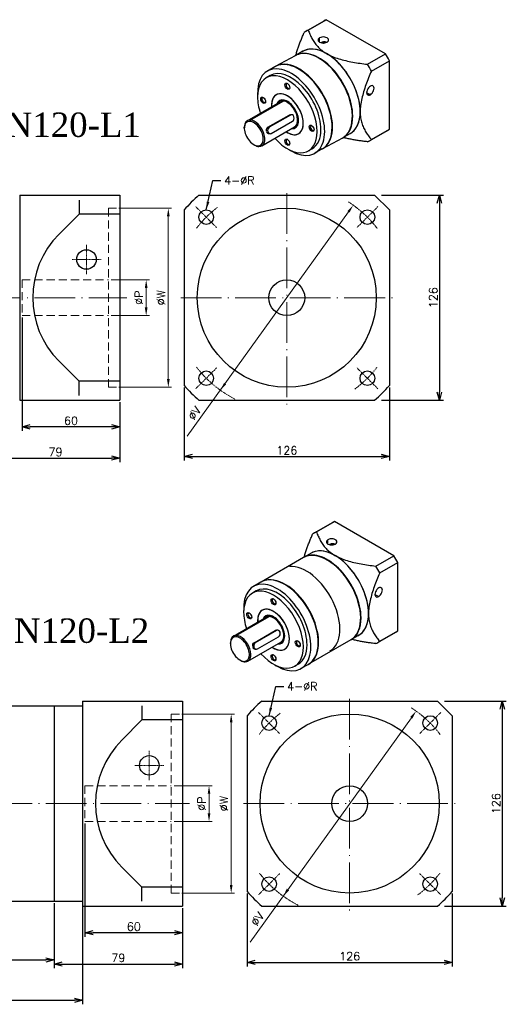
# Model space of a CAD drawing. Header units: millimetres. Extents: x 1580 to 2947, y 1841 to 2449.
# Tile 5 of 5: x 2648 to 2947, y 1844 to 2449. Entities that reach past the tile are written whole.
import ezdxf

# ---------------------------------------------------------------- set-up
doc = ezdxf.new("R2010")
doc.units = ezdxf.units.MM
doc.linetypes.add('CEN', pattern=[0.67, 0.5, -0.08, 0.01, -0.08])
doc.linetypes.add('DASHED', pattern=[0.75, 0.5, -0.25])
for name, color, linetype, lineweight in [('AM_0', 7, 'Continuous', 50), ('CEN', 6, 'CEN', 15), ('DASH', 1, 'DASHED', 15), ('DIM', 4, 'Continuous', 15)]:
    doc.layers.add(name, color=color, linetype=linetype, lineweight=lineweight)
doc.styles.get("Standard").update_dxf_attribs({"font": 'txt.shx', "bigfont": 'chineset.shx'})
doc.dimstyles.new('ISO-25', dxfattribs={"dimscale": 2, "dimtxt": 2.5, "dimasz": 2.5, "dimexe": 1.25, "dimexo": 0.625, "dimtad": 1, "dimtxsty": 'Standard', "dimblk": 'OPEN30', "dimcen": 2.5, "dimclrd": 1, "dimclre": 1, "dimadec": 0, "dimazin": 0, "dimtfac": 1, "dimtmove": 0, "dimatfit": 3, "dimfxl": 1, "dimarcsym": 0})
doc.dimstyles.get("Standard").update_dxf_attribs({"dimtxt": 0.18, "dimasz": 0.18, "dimexe": 0.18, "dimexo": 0.0625, "dimgap": 0.09, "dimtad": 0, "dimtih": 1, "dimtoh": 1, "dimdec": 4, "dimzin": 0, "dimdsep": 46, "dimtxsty": 'Standard', "dimcen": 0.09, "dimadec": 0, "dimazin": 0, "dimtfac": 1, "dimtdec": 4, "dimtofl": 0, "dimtmove": 0, "dimatfit": 3, "dimfxl": 1, "dimtolj": 1, "dimtzin": 0, "dimarcsym": 0})

# ---------------------------------------------------------------- blocks, each defined once
blk = doc.blocks.new('_Open30')
at = {"color": 0, "linetype": 'ByBlock', "lineweight": -2}
for p, q in [((-1, 0.27), (0, 0)), ((0, 0), (-1, -0.27)), ((0, 0), (-1, 0))]:
    blk.add_line(p, q, dxfattribs=at)
blk = doc.blocks.new('*D25')
at = {"color": 1, "lineweight": -2, "transparency": 16777216}
for p, q in [((2630.92, 2217.34), (2630.92, 2177.51)), ((2709.92, 2214.34), (2709.92, 2177.51)), ((2635.92, 2180.01), (2704.92, 2180.01))]:
    blk.add_line(p, q, dxfattribs=at)
at = {"layer": 'Defpoints', "color": 0, "transparency": 16777216}
for p in [(2630.92, 2218.59), (2709.92, 2215.59), (2709.92, 2180.01)]:
    blk.add_point(p, dxfattribs=at)
at = {"color": 1, "lineweight": -2, "transparency": 16777216, "xscale": 5, "yscale": 5, "zscale": 5, "rotation": 180}
blk.add_blockref('_Open30', (2630.92, 2180.01), dxfattribs=at)
at = {"color": 1, "lineweight": -2, "transparency": 16777216, "xscale": 5, "yscale": 5, "zscale": 5}
blk.add_blockref('_Open30', (2709.92, 2180.01), dxfattribs=at)
at = {"color": 0, "transparency": 16777216, "insert": (2670.42, 2183.76), "char_height": 5, "attachment_point": 5}
blk.add_mtext('79', dxfattribs=at)
blk = doc.blocks.new('*D27')
at = {"color": 1, "lineweight": -2, "transparency": 16777216}
for p, q in [((2649.92, 2266.34), (2649.92, 2196.73)), ((2709.92, 2214.34), (2709.92, 2196.73)), ((2704.92, 2199.23), (2654.92, 2199.23))]:
    blk.add_line(p, q, dxfattribs=at)
at = {"layer": 'Defpoints', "color": 0, "transparency": 16777216}
for p in [(2649.92, 2267.59), (2709.92, 2215.59), (2649.92, 2199.23)]:
    blk.add_point(p, dxfattribs=at)
at = {"color": 1, "lineweight": -2, "transparency": 16777216, "xscale": 5, "yscale": 5, "zscale": 5, "rotation": 180}
blk.add_blockref('_Open30', (2649.92, 2199.23), dxfattribs=at)
at = {"color": 1, "lineweight": -2, "transparency": 16777216, "xscale": 5, "yscale": 5, "zscale": 5}
blk.add_blockref('_Open30', (2709.92, 2199.23), dxfattribs=at)
at = {"color": 0, "transparency": 16777216, "insert": (2679.92, 2202.98), "char_height": 5, "attachment_point": 5}
blk.add_mtext('60', dxfattribs=at)
blk = doc.blocks.new('*D49')
at = {"color": 1, "lineweight": -2, "transparency": 16777216}
for p, q in [((2669.53, 1906.45), (2669.53, 1866.63)), ((2748.53, 1903.45), (2748.53, 1866.63)), ((2674.53, 1869.13), (2743.53, 1869.13))]:
    blk.add_line(p, q, dxfattribs=at)
at = {"layer": 'Defpoints', "color": 0, "transparency": 16777216}
for p in [(2669.53, 1907.7), (2748.53, 1904.7), (2748.53, 1869.13)]:
    blk.add_point(p, dxfattribs=at)
at = {"color": 1, "lineweight": -2, "transparency": 16777216, "xscale": 5, "yscale": 5, "zscale": 5, "rotation": 180}
blk.add_blockref('_Open30', (2669.53, 1869.13), dxfattribs=at)
at = {"color": 1, "lineweight": -2, "transparency": 16777216, "xscale": 5, "yscale": 5, "zscale": 5}
blk.add_blockref('_Open30', (2748.53, 1869.13), dxfattribs=at)
at = {"color": 0, "transparency": 16777216, "insert": (2709.03, 1872.88), "char_height": 5, "attachment_point": 5}
blk.add_mtext('79', dxfattribs=at)
blk = doc.blocks.new('*D50')
at = {"color": 1, "lineweight": -2, "transparency": 16777216}
for p, q in [((2603.03, 1906.45), (2603.03, 1869.12)), ((2669.53, 1906.45), (2669.53, 1869.12)), ((2608.03, 1871.62), (2664.53, 1871.62))]:
    blk.add_line(p, q, dxfattribs=at)
at = {"layer": 'Defpoints', "color": 0, "transparency": 16777216}
for p in [(2603.03, 1907.7), (2669.53, 1907.7), (2669.53, 1871.62)]:
    blk.add_point(p, dxfattribs=at)
at = {"color": 1, "lineweight": -2, "transparency": 16777216, "xscale": 5, "yscale": 5, "zscale": 5, "rotation": 180}
blk.add_blockref('_Open30', (2603.03, 1871.62), dxfattribs=at)
at = {"color": 1, "lineweight": -2, "transparency": 16777216, "xscale": 5, "yscale": 5, "zscale": 5}
blk.add_blockref('_Open30', (2669.53, 1871.62), dxfattribs=at)
at = {"color": 0, "transparency": 16777216, "insert": (2636.28, 1875.78), "char_height": 5, "attachment_point": 5}
blk.add_mtext('66,5', dxfattribs=at)
blk = doc.blocks.new('*D51')
at = {"color": 1, "lineweight": -2, "transparency": 16777216}
for p, q in [((2688.53, 1955.45), (2688.53, 1885.84)), ((2748.53, 1903.45), (2748.53, 1885.84)), ((2743.53, 1888.34), (2693.53, 1888.34))]:
    blk.add_line(p, q, dxfattribs=at)
at = {"layer": 'Defpoints', "color": 0, "transparency": 16777216}
for p in [(2688.53, 1956.7), (2748.53, 1904.7), (2688.53, 1888.34)]:
    blk.add_point(p, dxfattribs=at)
at = {"color": 1, "lineweight": -2, "transparency": 16777216, "xscale": 5, "yscale": 5, "zscale": 5, "rotation": 180}
blk.add_blockref('_Open30', (2688.53, 1888.34), dxfattribs=at)
at = {"color": 1, "lineweight": -2, "transparency": 16777216, "xscale": 5, "yscale": 5, "zscale": 5}
blk.add_blockref('_Open30', (2748.53, 1888.34), dxfattribs=at)
at = {"color": 0, "transparency": 16777216, "insert": (2718.53, 1892.09), "char_height": 5, "attachment_point": 5}
blk.add_mtext('60', dxfattribs=at)
blk = doc.blocks.new('*D60')
at = {"color": 1, "lineweight": -2, "transparency": 16777216}
for p, q in [((2581.53, 1906.45), (2581.53, 1844.36)), ((2687.03, 1906.45), (2687.03, 1844.36)), ((2586.53, 1846.86), (2682.03, 1846.86))]:
    blk.add_line(p, q, dxfattribs=at)
at = {"layer": 'Defpoints', "color": 0, "transparency": 16777216}
for p in [(2581.53, 1907.7), (2687.03, 1907.7), (2687.03, 1846.86)]:
    blk.add_point(p, dxfattribs=at)
at = {"color": 1, "lineweight": -2, "transparency": 16777216, "xscale": 5, "yscale": 5, "zscale": 5, "rotation": 180}
blk.add_blockref('_Open30', (2581.53, 1846.86), dxfattribs=at)
at = {"color": 1, "lineweight": -2, "transparency": 16777216, "xscale": 5, "yscale": 5, "zscale": 5}
blk.add_blockref('_Open30', (2687.03, 1846.86), dxfattribs=at)
at = {"color": 0, "transparency": 16777216, "insert": (2634.28, 1851.03), "char_height": 5, "attachment_point": 5}
blk.add_mtext('105,5', dxfattribs=at)
blk = doc.blocks.new('*D65')
at = {"color": 1, "lineweight": -2, "transparency": 16777216}
for p, q in [((2870.75, 2341.59), (2908.75, 2341.59)), ((2906.25, 2336.59), (2906.25, 2220.59)), ((2870.75, 2215.59), (2908.75, 2215.59))]:
    blk.add_line(p, q, dxfattribs=at)
at = {"layer": 'Defpoints', "color": 0, "transparency": 16777216}
for p in [(2869.5, 2341.59), (2869.5, 2215.59), (2906.25, 2215.59)]:
    blk.add_point(p, dxfattribs=at)
at = {"color": 1, "lineweight": -2, "transparency": 16777216, "xscale": 5, "yscale": 5, "zscale": 5}
for p, rotation in [((2906.25, 2341.59), 90), ((2906.25, 2215.59), 270)]:
    blk.add_blockref('_Open30', p, dxfattribs=dict(at, rotation=rotation))
at = {"color": 0, "transparency": 16777216, "insert": (2902.5, 2278.59), "char_height": 5, "attachment_point": 5, "rotation": 90}
blk.add_mtext('126', dxfattribs=at)
blk = doc.blocks.new('*D66')
at = {"color": 1, "lineweight": -2, "transparency": 16777216}
for p, q in [((2749.52, 2223.38), (2749.52, 2178.53)), ((2875.52, 2223.38), (2875.52, 2178.53)), ((2754.52, 2181.03), (2870.52, 2181.03))]:
    blk.add_line(p, q, dxfattribs=at)
at = {"layer": 'Defpoints', "color": 0, "transparency": 16777216}
for p in [(2749.52, 2224.63), (2875.52, 2224.63), (2875.52, 2181.03)]:
    blk.add_point(p, dxfattribs=at)
at = {"color": 1, "lineweight": -2, "transparency": 16777216, "xscale": 5, "yscale": 5, "zscale": 5, "rotation": 180}
blk.add_blockref('_Open30', (2749.52, 2181.03), dxfattribs=at)
at = {"color": 1, "lineweight": -2, "transparency": 16777216, "xscale": 5, "yscale": 5, "zscale": 5}
blk.add_blockref('_Open30', (2875.52, 2181.03), dxfattribs=at)
at = {"color": 0, "transparency": 16777216, "insert": (2812.52, 2184.78), "char_height": 5, "attachment_point": 5}
blk.add_mtext('126', dxfattribs=at)
blk = doc.blocks.new('*D67')
at = {"color": 1, "lineweight": -2, "transparency": 16777216}
for p, q in [((2909.37, 2030.7), (2947.37, 2030.7)), ((2944.87, 2025.7), (2944.87, 1909.7)), ((2909.37, 1904.7), (2947.37, 1904.7))]:
    blk.add_line(p, q, dxfattribs=at)
at = {"layer": 'Defpoints', "color": 0, "transparency": 16777216}
for p in [(2908.12, 2030.7), (2908.12, 1904.7), (2944.87, 1904.7)]:
    blk.add_point(p, dxfattribs=at)
at = {"color": 1, "lineweight": -2, "transparency": 16777216, "xscale": 5, "yscale": 5, "zscale": 5}
for p, rotation in [((2944.87, 2030.7), 90), ((2944.87, 1904.7), 270)]:
    blk.add_blockref('_Open30', p, dxfattribs=dict(at, rotation=rotation))
at = {"color": 0, "transparency": 16777216, "insert": (2941.12, 1967.7), "char_height": 5, "attachment_point": 5, "rotation": 90}
blk.add_mtext('126', dxfattribs=at)
blk = doc.blocks.new('*D68')
at = {"color": 1, "lineweight": -2, "transparency": 16777216}
for p, q in [((2788.13, 1912.49), (2788.13, 1867.65)), ((2914.13, 1912.49), (2914.13, 1867.65)), ((2793.13, 1870.15), (2909.13, 1870.15))]:
    blk.add_line(p, q, dxfattribs=at)
at = {"layer": 'Defpoints', "color": 0, "transparency": 16777216}
for p in [(2788.13, 1913.74), (2914.13, 1913.74), (2914.13, 1870.15)]:
    blk.add_point(p, dxfattribs=at)
at = {"color": 1, "lineweight": -2, "transparency": 16777216, "xscale": 5, "yscale": 5, "zscale": 5, "rotation": 180}
blk.add_blockref('_Open30', (2788.13, 1870.15), dxfattribs=at)
at = {"color": 1, "lineweight": -2, "transparency": 16777216, "xscale": 5, "yscale": 5, "zscale": 5}
blk.add_blockref('_Open30', (2914.13, 1870.15), dxfattribs=at)
at = {"color": 0, "transparency": 16777216, "insert": (2851.13, 1873.9), "char_height": 5, "attachment_point": 5}
blk.add_mtext('126', dxfattribs=at)

msp = doc.modelspace()

# ---------------------------------------------------------------- linework, layer by layer
for p, q in [((2648.42, 2341.59), (2648.42, 2215.59)), ((2648.42, 2341.59), (2709.92, 2341.59)), ((2684.92, 2338.59), (2684.92, 2329.981)), ((2709.92, 2341.59), (2709.92, 2215.59)), ((2758.559, 2341.59), (2866.48, 2341.59)), ((2866.48, 2341.59), (2875.519, 2332.55)), ((2684.92, 2329.981), (2672.607, 2317.667)), ((2709.92, 2329.981), (2684.92, 2329.981)), ((2749.519, 2332.55), (2749.519, 2224.63)), ((2875.519, 2332.55), (2875.519, 2224.63)), ((2684.92, 2227.199), (2672.607, 2239.513)), ((2709.92, 2227.199), (2684.92, 2227.199)), ((2684.92, 2218.59), (2684.92, 2227.199)), ((2648.42, 2215.59), (2709.92, 2215.59)), ((2758.559, 2215.59), (2866.48, 2215.59)), ((2581.535, 2027.704), (2687.035, 2027.704)), ((2669.535, 2027.704), (2669.535, 1907.704)), ((2687.035, 2030.704), (2687.035, 1904.704)), ((2687.035, 2030.704), (2748.535, 2030.704)), ((2723.535, 2027.704), (2723.535, 2019.095)), ((2748.535, 2030.704), (2748.535, 1904.704)), ((2797.174, 2030.704), (2905.094, 2030.704)), ((2905.094, 2030.704), (2914.134, 2021.664)), ((2788.134, 2021.664), (2788.134, 1913.744)), ((2914.134, 2021.664), (2914.134, 1913.744)), ((2723.535, 2019.095), (2711.221, 2006.781)), ((2748.535, 2019.095), (2723.535, 2019.095)), ((2723.535, 1916.313), (2711.221, 1928.627)), ((2748.535, 1916.313), (2723.535, 1916.313)), ((2723.535, 1907.704), (2723.535, 1916.313)), ((2581.535, 1907.704), (2687.035, 1907.704)), ((2687.035, 1904.704), (2748.535, 1904.704)), ((2797.174, 1904.704), (2905.094, 1904.704))]:
    msp.add_line(p, q)
for centre, radius in [((2812.519, 2278.59), 55), ((2763.022, 2328.087), 4.5), ((2862.017, 2328.087), 4.5), ((2689.42, 2302.09), 6), ((2812.519, 2278.59), 11), ((2763.022, 2229.093), 4.5), ((2862.017, 2229.093), 4.5), ((2851.134, 1967.704), 55), ((2801.636, 2017.201), 4.5), ((2900.631, 2017.201), 4.5), ((2728.035, 1991.204), 6), ((2851.134, 1967.704), 11), ((2801.636, 1918.206), 4.5), ((2900.631, 1918.206), 4.5)]:
    msp.add_circle(centre, radius)
for centre, radius, start, end in [((2812.519, 2278.59), 82.95, 130.580419, 139.419581), ((2711.683, 2278.59), 55.263, 135, 225), ((2812.519, 2278.59), 82.95, 220.580419, 229.419581), ((2812.519, 2278.59), 82.95, 310.580419, 319.419581), ((2851.134, 1967.704), 82.95, 130.580419, 139.419581), ((2750.298, 1967.704), 55.263, 135, 225), ((2851.134, 1967.704), 82.95, 220.580419, 229.419581), ((2851.134, 1967.704), 82.95, 310.580419, 319.419581)]:
    msp.add_arc(centre, radius, start, end)
at = {"layer": 'AM_0', "color": 7, "linetype": 'Continuous', "lineweight": 25}
for p, q in [((2824.412, 2442.417), (2835.459, 2448.795)), ((2825.668, 2443.054), (2836.715, 2449.432)), ((2873.097, 2428.427), (2836.715, 2449.432)), ((2832.675, 2435.621), (2832.675, 2438.268)), ((2835.035, 2435.074), (2836.15, 2435.718)), ((2817.585, 2427.248), (2805.283, 2420.596)), ((2822.406, 2430.013), (2818.079, 2427.514)), ((2862.05, 2422.049), (2873.097, 2428.427)), ((2805.17, 2420.529), (2800.586, 2417.883)), ((2809.64, 2421.864), (2809.671, 2421.98)), ((2832.4, 2425.671), (2832.171, 2425.803)), ((2864.486, 2417.83), (2875.533, 2424.208)), ((2875.533, 2382.197), (2875.533, 2424.208)), ((2802.207, 2415.076), (2799.915, 2413.753)), ((2861.552, 2404.658), (2863.844, 2403.335)), ((2788.255, 2387.372), (2808.423, 2399.016)), ((2790.018, 2387.788), (2810.187, 2399.432)), ((2810.04, 2399.876), (2810.128, 2400.162)), ((2800.935, 2383.319), (2813.998, 2390.861)), ((2814.782, 2390.837), (2801.718, 2383.294)), ((2814.782, 2390.837), (2813.998, 2390.861)), ((2815.485, 2391.02), (2814.726, 2391.044)), ((2852.797, 2390.341), (2852.797, 2390.076)), ((2789.756, 2386.931), (2790.018, 2387.788)), ((2802.991, 2379.449), (2816.055, 2386.991)), ((2786.409, 2382.762), (2786.409, 2383.292)), ((2797.168, 2371.934), (2817.336, 2383.578)), ((2801.718, 2383.294), (2800.935, 2383.319)), ((2802.288, 2379.266), (2801.529, 2379.29)), ((2815.789, 2382.684), (2816.047, 2382.555)), ((2851.561, 2379.515), (2847.234, 2377.017)), ((2863.306, 2375.05), (2874.353, 2381.428)), ((2864.486, 2375.819), (2875.533, 2382.197)), ((2792.253, 2372.64), (2792.711, 2372.375)), ((2846.756, 2376.723), (2834.455, 2370.071)), ((2794.75, 2371.845), (2795.404, 2371.518)), ((2828.136, 2370.165), (2825.845, 2368.841)), ((2834.341, 2370.004), (2829.757, 2367.358)), ((2829.527, 2134.025), (2840.573, 2140.403)), ((2830.783, 2134.662), (2841.829, 2141.04)), ((2878.212, 2120.034), (2841.829, 2141.04)), ((2837.789, 2127.229), (2837.789, 2129.876)), ((2840.149, 2126.681), (2841.265, 2127.326)), ((2822.7, 2118.856), (2796.748, 2103.872)), ((2827.521, 2121.62), (2823.194, 2119.122)), ((2867.165, 2113.657), (2878.212, 2120.034)), ((2837.514, 2117.279), (2837.285, 2117.411)), ((2869.601, 2109.438), (2880.647, 2115.816)), ((2880.647, 2073.805), (2880.647, 2115.816)), ((2796.634, 2103.806), (2792.05, 2101.159)), ((2801.104, 2105.14), (2801.135, 2105.257)), ((2793.671, 2098.352), (2791.379, 2097.029)), ((2866.667, 2096.266), (2868.959, 2094.943)), ((2779.719, 2070.648), (2799.887, 2082.292)), ((2781.482, 2071.064), (2801.651, 2082.708)), ((2801.504, 2083.152), (2801.592, 2083.438)), ((2857.912, 2081.949), (2857.912, 2081.684)), ((2781.22, 2070.207), (2781.482, 2071.064)), ((2792.399, 2066.595), (2805.463, 2074.138)), ((2806.246, 2074.113), (2793.182, 2066.571)), ((2794.455, 2062.725), (2807.519, 2070.267)), ((2806.246, 2074.113), (2805.463, 2074.138)), ((2806.949, 2074.296), (2806.19, 2074.32)), ((2856.675, 2071.123), (2852.349, 2068.625)), ((2868.421, 2066.658), (2879.468, 2073.036)), ((2869.601, 2067.427), (2880.647, 2073.805)), ((2777.873, 2066.039), (2777.873, 2066.568)), ((2788.632, 2055.21), (2808.801, 2066.854)), ((2793.182, 2066.571), (2792.399, 2066.595)), ((2807.253, 2065.961), (2807.511, 2065.831)), ((2851.871, 2068.33), (2825.919, 2053.347)), ((2793.752, 2062.542), (2792.993, 2062.566)), ((2783.717, 2055.916), (2784.175, 2055.651)), ((2786.214, 2055.121), (2786.868, 2054.794)), ((2819.601, 2053.441), (2817.309, 2052.118)), ((2825.805, 2053.28), (2821.221, 2050.634))]:
    msp.add_line(p, q, dxfattribs=at)
for points in [[(2818.051, 2427.5), (2818.218, 2428.09), (2818.39, 2428.681), (2818.568, 2429.271), (2818.752, 2429.861), (2818.94, 2430.451), (2819.133, 2431.041), (2819.33, 2431.631), (2819.532, 2432.221), (2819.738, 2432.811), (2819.948, 2433.4), (2820.162, 2433.99), (2820.38, 2434.579), (2820.601, 2435.169), (2820.825, 2435.758), (2821.053, 2436.347), (2821.284, 2436.936), (2821.518, 2437.526), (2821.755, 2438.115), (2821.995, 2438.704), (2822.237, 2439.293), (2822.482, 2439.881), (2822.73, 2440.47), (2822.98, 2441.059), (2823.232, 2441.648)], [(2825.668, 2443.054), (2825.906, 2442.396), (2826.156, 2441.741), (2826.418, 2441.087), (2826.693, 2440.436), (2826.983, 2439.788), (2827.289, 2439.143), (2827.61, 2438.501), (2827.949, 2437.862), (2828.308, 2437.227), (2828.686, 2436.596), (2829.087, 2435.969), (2829.511, 2435.346), (2829.961, 2434.728), (2830.439, 2434.116), (2830.947, 2433.509), (2831.486, 2432.909), (2832.057, 2432.319), (2832.658, 2431.742), (2833.291, 2431.178), (2833.958, 2430.629), (2834.659, 2430.094), (2835.397, 2429.574), (2836.171, 2429.07), (2836.984, 2428.582)], [(2836.849, 2435.421), (2836.733, 2435.493), (2836.612, 2435.557), (2836.486, 2435.613), (2836.358, 2435.66), (2836.227, 2435.699), (2836.094, 2435.73), (2835.957, 2435.753), (2835.818, 2435.768), (2835.679, 2435.776), (2835.539, 2435.777), (2835.399, 2435.77), (2835.257, 2435.757), (2835.116, 2435.738), (2834.975, 2435.714), (2834.835, 2435.684), (2834.696, 2435.649), (2834.558, 2435.61), (2834.421, 2435.566), (2834.284, 2435.519), (2834.149, 2435.468), (2834.015, 2435.415), (2833.884, 2435.359), (2833.754, 2435.301), (2833.626, 2435.241)], [(2836.984, 2428.582), (2837.829, 2428.113), (2838.701, 2427.666), (2839.6, 2427.241), (2840.524, 2426.837), (2841.473, 2426.453), (2842.445, 2426.089), (2843.44, 2425.743), (2844.457, 2425.415), (2845.494, 2425.103), (2846.548, 2424.809), (2847.611, 2424.532), (2848.684, 2424.272), (2849.764, 2424.026), (2850.852, 2423.794), (2851.948, 2423.575), (2853.049, 2423.367), (2854.157, 2423.171), (2855.271, 2422.985), (2856.39, 2422.809), (2857.513, 2422.641), (2858.641, 2422.482), (2859.774, 2422.33), (2860.91, 2422.186), (2862.05, 2422.049)], [(2864.486, 2417.83), (2864.035, 2416.774), (2863.592, 2415.719), (2863.158, 2414.663), (2862.732, 2413.607), (2862.316, 2412.552), (2861.909, 2411.496), (2861.514, 2410.44), (2861.131, 2409.384), (2860.76, 2408.328), (2860.402, 2407.271), (2860.06, 2406.215), (2859.733, 2405.159), (2859.423, 2404.102), (2859.131, 2403.046), (2858.859, 2401.989), (2858.609, 2400.932), (2858.383, 2399.883), (2858.184, 2398.844), (2858.013, 2397.816), (2857.87, 2396.799), (2857.758, 2395.794), (2857.677, 2394.802), (2857.627, 2393.822), (2857.61, 2392.855)], [(2814.642, 2391.043), (2814.646, 2391.044), (2814.65, 2391.044), (2814.654, 2391.044), (2814.658, 2391.044), (2814.662, 2391.044), (2814.666, 2391.044), (2814.67, 2391.044), (2814.674, 2391.044), (2814.679, 2391.044), (2814.683, 2391.044), (2814.687, 2391.044), (2814.691, 2391.044), (2814.695, 2391.044), (2814.699, 2391.044), (2814.703, 2391.044), (2814.707, 2391.044), (2814.711, 2391.044), (2814.715, 2391.044), (2814.719, 2391.044), (2814.723, 2391.044), (2814.727, 2391.044), (2814.731, 2391.043), (2814.735, 2391.043), (2814.739, 2391.043)], [(2857.61, 2392.855), (2857.627, 2391.908), (2857.676, 2390.986), (2857.758, 2390.089), (2857.87, 2389.216), (2858.012, 2388.366), (2858.182, 2387.539), (2858.38, 2386.733), (2858.604, 2385.947), (2858.853, 2385.181), (2859.125, 2384.435), (2859.417, 2383.713), (2859.728, 2383.012), (2860.055, 2382.331), (2860.398, 2381.669), (2860.756, 2381.025), (2861.128, 2380.396), (2861.512, 2379.782), (2861.907, 2379.181), (2862.314, 2378.594), (2862.731, 2378.018), (2863.157, 2377.453), (2863.592, 2376.899), (2864.035, 2376.355), (2864.486, 2375.819)], [(2800.141, 2380.923), (2800.129, 2380.991), (2800.118, 2381.059), (2800.109, 2381.127), (2800.101, 2381.195), (2800.095, 2381.264), (2800.09, 2381.333), (2800.086, 2381.403), (2800.084, 2381.472), (2800.083, 2381.541), (2800.084, 2381.61), (2800.087, 2381.678), (2800.091, 2381.746), (2800.097, 2381.813), (2800.104, 2381.88), (2800.113, 2381.947), (2800.123, 2382.013), (2800.135, 2382.079), (2800.149, 2382.144), (2800.164, 2382.208), (2800.181, 2382.271), (2800.199, 2382.333), (2800.219, 2382.394), (2800.241, 2382.454), (2800.264, 2382.513)], [(2801.183, 2379.363), (2801.132, 2379.384), (2801.082, 2379.408), (2801.033, 2379.435), (2800.985, 2379.465), (2800.937, 2379.497), (2800.891, 2379.531), (2800.845, 2379.568), (2800.8, 2379.608), (2800.756, 2379.651), (2800.713, 2379.695), (2800.671, 2379.742), (2800.63, 2379.791), (2800.591, 2379.842), (2800.553, 2379.895), (2800.516, 2379.951), (2800.48, 2380.008), (2800.445, 2380.068), (2800.412, 2380.129), (2800.38, 2380.192), (2800.35, 2380.257), (2800.321, 2380.323), (2800.294, 2380.391), (2800.268, 2380.459), (2800.244, 2380.529)], [(2800.436, 2382.841), (2800.452, 2382.866), (2800.47, 2382.89), (2800.487, 2382.914), (2800.505, 2382.938), (2800.523, 2382.961), (2800.542, 2382.984), (2800.56, 2383.006), (2800.58, 2383.028), (2800.599, 2383.05), (2800.619, 2383.071), (2800.639, 2383.091), (2800.66, 2383.112), (2800.681, 2383.132), (2800.703, 2383.151), (2800.724, 2383.17), (2800.746, 2383.189), (2800.769, 2383.207), (2800.792, 2383.224), (2800.815, 2383.241), (2800.838, 2383.258), (2800.862, 2383.274), (2800.886, 2383.29), (2800.91, 2383.305), (2800.935, 2383.319)], [(2801.54, 2379.289), (2801.54, 2379.29), (2801.539, 2379.29), (2801.539, 2379.29), (2801.538, 2379.29), (2801.538, 2379.29), (2801.538, 2379.29), (2801.537, 2379.29), (2801.537, 2379.29), (2801.536, 2379.29), (2801.536, 2379.29), (2801.535, 2379.29), (2801.535, 2379.29), (2801.534, 2379.29), (2801.534, 2379.29), (2801.533, 2379.29), (2801.533, 2379.29), (2801.532, 2379.29), (2801.532, 2379.29), (2801.531, 2379.29), (2801.531, 2379.29), (2801.53, 2379.29), (2801.53, 2379.29), (2801.53, 2379.29), (2801.529, 2379.29)], [(2862.05, 2374.413), (2861.414, 2374.489), (2860.778, 2374.567), (2860.144, 2374.647), (2859.511, 2374.729), (2858.88, 2374.814), (2858.249, 2374.901), (2857.62, 2374.99), (2856.993, 2375.082), (2856.367, 2375.177), (2855.742, 2375.274), (2855.12, 2375.374), (2854.499, 2375.477), (2853.879, 2375.584), (2853.262, 2375.693), (2852.646, 2375.806), (2852.033, 2375.923), (2851.421, 2376.043), (2850.812, 2376.166), (2850.205, 2376.294), (2849.6, 2376.426), (2848.998, 2376.563), (2848.398, 2376.704), (2847.801, 2376.849), (2847.207, 2377)], [(2823.165, 2119.108), (2823.332, 2119.698), (2823.505, 2120.289), (2823.683, 2120.879), (2823.866, 2121.469), (2824.054, 2122.059), (2824.247, 2122.649), (2824.445, 2123.239), (2824.646, 2123.829), (2824.853, 2124.418), (2825.063, 2125.008), (2825.276, 2125.598), (2825.494, 2126.187), (2825.715, 2126.776), (2825.94, 2127.366), (2826.168, 2127.955), (2826.399, 2128.544), (2826.633, 2129.133), (2826.87, 2129.722), (2827.109, 2130.311), (2827.352, 2130.9), (2827.597, 2131.489), (2827.845, 2132.078), (2828.095, 2132.667), (2828.347, 2133.256)], [(2830.783, 2134.662), (2831.021, 2134.004), (2831.27, 2133.348), (2831.532, 2132.695), (2831.808, 2132.044), (2832.098, 2131.396), (2832.403, 2130.751), (2832.725, 2130.109), (2833.064, 2129.47), (2833.422, 2128.835), (2833.801, 2128.204), (2834.202, 2127.577), (2834.626, 2126.954), (2835.076, 2126.336), (2835.554, 2125.724), (2836.061, 2125.117), (2836.601, 2124.517), (2837.171, 2123.927), (2837.773, 2123.35), (2838.406, 2122.786), (2839.072, 2122.237), (2839.774, 2121.702), (2840.511, 2121.182), (2841.286, 2120.678), (2842.098, 2120.19)], [(2841.964, 2127.029), (2841.847, 2127.101), (2841.726, 2127.165), (2841.601, 2127.22), (2841.473, 2127.268), (2841.342, 2127.307), (2841.208, 2127.338), (2841.071, 2127.361), (2840.933, 2127.376), (2840.793, 2127.384), (2840.654, 2127.384), (2840.513, 2127.378), (2840.372, 2127.365), (2840.231, 2127.346), (2840.09, 2127.322), (2839.95, 2127.292), (2839.811, 2127.257), (2839.673, 2127.218), (2839.535, 2127.174), (2839.399, 2127.127), (2839.263, 2127.076), (2839.13, 2127.022), (2838.998, 2126.966), (2838.869, 2126.908), (2838.741, 2126.849)], [(2842.098, 2120.19), (2842.943, 2119.721), (2843.816, 2119.274), (2844.714, 2118.849), (2845.638, 2118.445), (2846.587, 2118.061), (2847.56, 2117.697), (2848.555, 2117.351), (2849.571, 2117.022), (2850.609, 2116.711), (2851.662, 2116.417), (2852.726, 2116.14), (2853.798, 2115.879), (2854.879, 2115.634), (2855.967, 2115.402), (2857.062, 2115.183), (2858.164, 2114.975), (2859.272, 2114.779), (2860.385, 2114.593), (2861.504, 2114.417), (2862.628, 2114.249), (2863.756, 2114.09), (2864.888, 2113.938), (2866.025, 2113.794), (2867.165, 2113.657)], [(2869.601, 2109.438), (2869.15, 2108.382), (2868.707, 2107.327), (2868.272, 2106.271), (2867.846, 2105.215), (2867.43, 2104.159), (2867.024, 2103.104), (2866.629, 2102.048), (2866.245, 2100.992), (2865.874, 2099.935), (2865.517, 2098.879), (2865.174, 2097.823), (2864.847, 2096.767), (2864.537, 2095.71), (2864.246, 2094.653), (2863.974, 2093.597), (2863.724, 2092.54), (2863.498, 2091.491), (2863.299, 2090.452), (2863.128, 2089.424), (2862.985, 2088.407), (2862.873, 2087.402), (2862.791, 2086.41), (2862.742, 2085.43), (2862.725, 2084.463)], [(2862.725, 2084.463), (2862.742, 2083.516), (2862.791, 2082.594), (2862.872, 2081.697), (2862.984, 2080.824), (2863.126, 2079.974), (2863.297, 2079.147), (2863.495, 2078.34), (2863.719, 2077.555), (2863.968, 2076.788), (2864.24, 2076.043), (2864.532, 2075.321), (2864.842, 2074.62), (2865.17, 2073.939), (2865.513, 2073.277), (2865.871, 2072.632), (2866.242, 2072.004), (2866.626, 2071.389), (2867.022, 2070.789), (2867.428, 2070.201), (2867.845, 2069.626), (2868.271, 2069.061), (2868.706, 2068.507), (2869.15, 2067.963), (2869.601, 2067.427)], [(2806.107, 2074.32), (2806.111, 2074.32), (2806.115, 2074.32), (2806.119, 2074.32), (2806.123, 2074.32), (2806.127, 2074.32), (2806.131, 2074.32), (2806.135, 2074.32), (2806.139, 2074.32), (2806.143, 2074.32), (2806.147, 2074.32), (2806.151, 2074.32), (2806.155, 2074.32), (2806.159, 2074.32), (2806.163, 2074.32), (2806.167, 2074.32), (2806.171, 2074.32), (2806.175, 2074.32), (2806.179, 2074.32), (2806.183, 2074.32), (2806.187, 2074.32), (2806.191, 2074.32), (2806.195, 2074.32), (2806.199, 2074.32), (2806.203, 2074.319)], [(2791.606, 2064.2), (2791.593, 2064.267), (2791.583, 2064.335), (2791.573, 2064.403), (2791.565, 2064.471), (2791.559, 2064.54), (2791.554, 2064.609), (2791.55, 2064.679), (2791.548, 2064.748), (2791.548, 2064.817), (2791.549, 2064.886), (2791.551, 2064.954), (2791.555, 2065.022), (2791.561, 2065.09), (2791.568, 2065.157), (2791.577, 2065.223), (2791.587, 2065.29), (2791.599, 2065.355), (2791.613, 2065.42), (2791.628, 2065.485), (2791.645, 2065.548), (2791.663, 2065.61), (2791.683, 2065.671), (2791.705, 2065.73), (2791.728, 2065.789)], [(2792.648, 2062.639), (2792.597, 2062.66), (2792.546, 2062.685), (2792.497, 2062.711), (2792.449, 2062.741), (2792.401, 2062.773), (2792.355, 2062.807), (2792.309, 2062.845), (2792.264, 2062.885), (2792.22, 2062.927), (2792.177, 2062.971), (2792.135, 2063.018), (2792.094, 2063.067), (2792.055, 2063.118), (2792.017, 2063.172), (2791.98, 2063.227), (2791.944, 2063.284), (2791.91, 2063.344), (2791.876, 2063.405), (2791.844, 2063.469), (2791.814, 2063.533), (2791.785, 2063.599), (2791.758, 2063.667), (2791.732, 2063.736), (2791.708, 2063.806)], [(2791.9, 2066.117), (2791.917, 2066.142), (2791.934, 2066.166), (2791.951, 2066.19), (2791.969, 2066.214), (2791.987, 2066.237), (2792.006, 2066.26), (2792.025, 2066.282), (2792.044, 2066.304), (2792.063, 2066.326), (2792.083, 2066.347), (2792.104, 2066.368), (2792.124, 2066.388), (2792.145, 2066.408), (2792.167, 2066.427), (2792.189, 2066.446), (2792.211, 2066.465), (2792.233, 2066.483), (2792.256, 2066.5), (2792.279, 2066.517), (2792.302, 2066.534), (2792.326, 2066.55), (2792.35, 2066.566), (2792.374, 2066.581), (2792.399, 2066.595)], [(2867.165, 2066.021), (2866.528, 2066.097), (2865.893, 2066.175), (2865.259, 2066.255), (2864.626, 2066.337), (2863.994, 2066.422), (2863.364, 2066.508), (2862.735, 2066.598), (2862.107, 2066.69), (2861.481, 2066.784), (2860.857, 2066.882), (2860.234, 2066.982), (2859.613, 2067.085), (2858.994, 2067.192), (2858.376, 2067.301), (2857.761, 2067.414), (2857.147, 2067.53), (2856.536, 2067.65), (2855.926, 2067.774), (2855.319, 2067.902), (2854.715, 2068.034), (2854.112, 2068.171), (2853.513, 2068.311), (2852.916, 2068.457), (2852.322, 2068.607)], [(2793.005, 2062.566), (2793.004, 2062.566), (2793.004, 2062.566), (2793.003, 2062.566), (2793.003, 2062.566), (2793.002, 2062.566), (2793.002, 2062.566), (2793.001, 2062.566), (2793.001, 2062.566), (2793, 2062.566), (2793, 2062.566), (2792.999, 2062.566), (2792.999, 2062.566), (2792.998, 2062.566), (2792.998, 2062.566), (2792.997, 2062.566), (2792.997, 2062.566), (2792.997, 2062.566), (2792.996, 2062.566), (2792.996, 2062.566), (2792.995, 2062.566), (2792.995, 2062.566), (2792.994, 2062.566), (2792.994, 2062.566), (2792.993, 2062.566)]]:
    msp.add_lwpolyline(points, dxfattribs=at)
for centre, major_axis, ratio, start_param, end_param in [((2854.906, 2415.111), (-19.447, 33.684), 0.5773503, 6.2205214, 6.2831853), ((2843.859, 2408.734), (-19.447, 33.684), 0.5773503, 6.2205214, 6.3458492), ((2834.967, 2436.944), (3.241, 0), 0.5773503, 5.4977871, 8.6393798), ((2836.984, 2404.764), (-14.577, 25.249), 0.5773503, 3.9269908, 6.2831853), ((2834.967, 2436.944), (-3.241, 0), 0.5773503, 5.4977871, 8.6393798), ((2832.171, 2401.985), (-14.585, 25.263), 0.5773503, 6.0213859, 6.2831853), ((2832.4, 2402.117), (-14.577, 25.249), 0.5773503, 3.9269908, 6.2556778), ((2832.171, 2401.985), (14.585, -25.263), 0.5773503, 0, 2.8797933), ((2836.984, 2404.764), (-14.585, 25.263), 0.5773503, 5.4977871, 6.3165202), ((2836.984, 2404.764), (-14.585, 25.263), 0.5773503, 3.9269908, 5.4977871), ((2854.906, 2415.111), (-19.447, 33.684), 0.5773503, 4.6497251, 4.7750529), ((2819.755, 2395.267), (-14.585, 25.263), 0.5773503, 3.9269908, 6.2831853), ((2819.985, 2395.399), (-14.585, 25.263), 0.5773503, 6.0213859, 6.2910421), ((2819.985, 2395.399), (-14.585, 25.263), 0.5773503, 3.1337358, 6.0213859), ((2832.4, 2402.117), (14.423, -24.982), 0.5773503, 0.7853982, 2.3561945), ((2843.859, 2408.734), (19.447, -33.684), 0.5773503, 1.5081324, 1.6334602), ((2815.172, 2392.62), (14.585, -25.263), 0.5773503, 5.4977871, 10.2673997), ((2812.88, 2391.297), (-12.965, 22.456), 0.5773503, 3.9269908, 7.0685835), ((2815.172, 2392.62), (-12.965, 22.456), 0.5773503, 3.9269908, 6.2831853), ((2813.224, 2408.697), (-0.819, 1.418), 0.5773503, 5.6369899, 8.6393798), ((2814.713, 2409.557), (0.819, -1.418), 0.5773503, 4.4557273, 4.9690507), ((2863.844, 2405.981), (-1.621, -2.807), 0.5773503, 3.9269908, 7.0685835), ((2863.844, 2405.981), (1.621, 2.807), 0.5773503, 3.9269908, 7.0685835), ((2812.88, 2391.297), (-6.888, 11.93), 0.5773503, 4.9047225, 7.1502611), ((2812.88, 2391.297), (-6.888, 11.93), 0.5773503, 3.9269908, 7.0685835), ((2813.224, 2408.697), (0.819, -1.418), 0.5773503, 5.4977871, 6.9293807), ((2812.88, 2391.297), (12.965, -22.456), 0.5773503, 3.9269908, 4.3614816), ((2798.326, 2400.097), (0.819, -1.418), 0.5773503, 2.4953972, 6.9293807), ((2799.816, 2400.957), (0.819, -1.418), 0.5773503, 4.4557273, 4.9690507), ((2812.88, 2391.297), (-6.888, 11.93), 0.5773503, 0.7853982, 0.8670758), ((2812.88, 2391.297), (-4.862, 8.421), 0.5773503, 4.9047225, 6.6943232), ((2813.109, 2391.429), (-4.862, 8.421), 0.5773503, 0.0235724, 0.4111379), ((2812.88, 2391.297), (-4.7, 8.14), 0.5773503, 5.9392763, 6.6062218), ((2812.88, 2391.297), (-4.457, 7.719), 0.5773503, 5.9392763, 6.2831853), ((2812.88, 2391.297), (4.7, -8.14), 0.5773503, 5.9601488, 9.080869), ((2812.88, 2391.297), (4.457, -7.719), 0.5773503, 0, 2.7976837), ((2812.88, 2391.297), (6.888, -11.93), 0.5773503, 5.4161095, 8.0463151), ((2815.418, 2388.914), (0.067, 2.106), 0.7686857, 3.5865331, 6.7281257), ((2812.88, 2391.297), (4.862, -8.421), 0.5773503, 5.8720474, 8.0463151), ((2832.4, 2402.117), (14.577, -25.249), 0.5773503, 0.0275075, 0.7853982), ((2836.984, 2404.764), (14.585, -25.263), 0.5773503, 6.2498504, 7.0685835), ((2836.984, 2404.764), (14.577, -25.249), 0.5773503, 0, 0.7853982), ((2792.253, 2379.388), (-4.133, 7.158), 0.5773503, 5.9392763, 9.080869), ((2792.711, 2379.653), (-4.457, 7.719), 0.5773503, 5.9392763, 7.0685835), ((2792.253, 2379.388), (4.133, -7.158), 0.5773503, 5.9392763, 9.080869), ((2792.711, 2379.653), (-4.457, 7.719), 0.5773503, 2.7976837, 5.9392763), ((2812.88, 2391.297), (6.888, -11.93), 0.5773503, 5.4161095, 7.0685835), ((2828.121, 2382.895), (-0.819, 1.418), 0.5773503, 5.6369899, 7.0685835), ((2802.354, 2381.372), (-0.067, -2.106), 0.7686857, 3.5865331, 6.7281257), ((2812.88, 2391.297), (12.965, -22.456), 0.5773503, 5.0632963, 7.0685835), ((2813.109, 2391.429), (4.862, -8.421), 0.5773503, 5.8720474, 5.9392763), ((2813.109, 2391.429), (4.862, -8.421), 0.5773503, 5.9392763, 6.2596129), ((2828.121, 2382.895), (0.819, -1.418), 0.5773503, 3.9269908, 6.9293807), ((2815.172, 2392.62), (12.965, -22.456), 0.5773503, 0, 0.7853982), ((2829.61, 2383.755), (0.819, -1.418), 0.5773503, 4.4557273, 4.9690507), ((2819.755, 2395.267), (14.585, -25.263), 0.5773503, 0, 0.7853982), ((2854.906, 2415.111), (19.447, -33.684), 0.5773503, 0, 0.0626639), ((2792.711, 2379.653), (4.457, -7.719), 0.5773503, 5.4977871, 5.9392763), ((2813.224, 2374.294), (0.819, -1.418), 0.5773503, 2.4953972, 6.9293807), ((2814.713, 2375.154), (0.819, -1.418), 0.5773503, 4.4557273, 4.9690507), ((2843.859, 2408.734), (19.447, -33.684), 0.5773503, 6.2205214, 6.3458492), ((2815.172, 2392.62), (14.585, -25.263), 0.5773503, 5.4405635, 5.4977871), ((2860.021, 2106.719), (-19.447, 33.684), 0.5773503, 6.2205214, 6.2831853), ((2848.974, 2100.341), (-19.447, 33.684), 0.5773503, 6.2205214, 6.3458492), ((2840.081, 2128.552), (-3.241, 0), 0.5773503, 5.4977871, 8.6393798), ((2840.081, 2128.552), (3.241, 0), 0.5773503, 5.4977871, 8.6393798), ((2842.098, 2096.372), (-14.585, 25.263), 0.5773503, 5.4977871, 6.3165202), ((2842.098, 2096.372), (-14.577, 25.249), 0.5773503, 3.9269908, 6.2831853), ((2837.285, 2093.593), (-14.585, 25.263), 0.5773503, 6.0213859, 6.2831853), ((2837.514, 2093.725), (-14.577, 25.249), 0.5773503, 3.9269908, 6.2556778), ((2837.285, 2093.593), (14.585, -25.263), 0.5773503, 0, 2.8797933), ((2842.098, 2096.372), (-14.585, 25.263), 0.5773503, 3.9269908, 5.4977871), ((2860.021, 2106.719), (-19.447, 33.684), 0.5773503, 4.6497251, 4.7750529), ((2824.511, 2086.839), (-14.585, 25.263), 0.5773503, 3.1337358, 6.0213859), ((2837.514, 2093.725), (14.423, -24.982), 0.5773503, 0.7853982, 2.3561945), ((2848.974, 2100.341), (19.447, -33.684), 0.5773503, 1.5081324, 1.6334602), ((2811.22, 2078.543), (-14.585, 25.263), 0.5773503, 3.9269908, 6.2831853), ((2811.449, 2078.675), (-14.585, 25.263), 0.5773503, 3.1337358, 6.0213859), ((2806.636, 2075.897), (14.585, -25.263), 0.5773503, 5.4977871, 10.2673997), ((2804.344, 2074.573), (-12.965, 22.456), 0.5773503, 3.9269908, 7.0685835), ((2806.636, 2075.897), (-12.965, 22.456), 0.5773503, 3.9269908, 6.2831853), ((2811.449, 2078.675), (-14.585, 25.263), 0.5773503, 6.0213859, 6.2910421), ((2868.959, 2097.589), (-1.621, -2.807), 0.5773503, 3.9269908, 7.0685835), ((2868.959, 2097.589), (1.621, 2.807), 0.5773503, 3.9269908, 7.0685835), ((2804.688, 2091.974), (-0.819, 1.418), 0.5773503, 5.6369899, 8.6393798), ((2804.344, 2074.573), (-6.888, 11.93), 0.5773503, 3.9269908, 7.0685835), ((2804.688, 2091.974), (0.819, -1.418), 0.5773503, 5.4977871, 6.9293807), ((2806.177, 2092.834), (0.819, -1.418), 0.5773503, 4.4557273, 4.9690507), ((2804.344, 2074.573), (12.965, -22.456), 0.5773503, 3.9269908, 4.3614816), ((2789.791, 2083.373), (0.819, -1.418), 0.5773503, 2.4953972, 6.9293807), ((2791.28, 2084.233), (0.819, -1.418), 0.5773503, 4.4557273, 4.9690507), ((2804.344, 2074.573), (-6.888, 11.93), 0.5773503, 4.9047225, 7.1502611), ((2804.344, 2074.573), (-4.862, 8.421), 0.5773503, 4.9047225, 6.6943232), ((2804.573, 2074.706), (-4.862, 8.421), 0.5773503, 0.0235724, 0.4111379), ((2804.344, 2074.573), (-4.7, 8.14), 0.5773503, 5.9392763, 6.6062218), ((2804.344, 2074.573), (-4.457, 7.719), 0.5773503, 5.9392763, 6.2831853), ((2804.344, 2074.573), (4.7, -8.14), 0.5773503, 5.9601488, 9.080869), ((2804.344, 2074.573), (4.457, -7.719), 0.5773503, 0, 2.7976837), ((2837.514, 2093.725), (14.577, -25.249), 0.5773503, 0.0275075, 0.7853982), ((2842.098, 2096.372), (14.585, -25.263), 0.5773503, 6.2498504, 7.0685835), ((2842.098, 2096.372), (14.577, -25.249), 0.5773503, 0, 0.7853982), ((2804.344, 2074.573), (-6.888, 11.93), 0.5773503, 0.7853982, 0.8670758), ((2804.344, 2074.573), (6.888, -11.93), 0.5773503, 5.4161095, 8.0463151), ((2804.344, 2074.573), (4.862, -8.421), 0.5773503, 5.8720474, 8.0463151), ((2783.717, 2062.664), (-4.133, 7.158), 0.5773503, 5.9392763, 9.080869), ((2784.175, 2062.929), (-4.457, 7.719), 0.5773503, 5.9392763, 7.0685835), ((2783.717, 2062.664), (4.133, -7.158), 0.5773503, 5.9392763, 9.080869), ((2784.175, 2062.929), (-4.457, 7.719), 0.5773503, 2.7976837, 5.9392763), ((2806.882, 2072.19), (0.067, 2.106), 0.7686857, 3.5865331, 6.7281257), ((2860.021, 2106.719), (19.447, -33.684), 0.5773503, 0, 0.0626639), ((2793.819, 2064.648), (-0.067, -2.106), 0.7686857, 3.5865331, 6.7281257), ((2804.344, 2074.573), (12.965, -22.456), 0.5773503, 5.0632963, 7.0685835), ((2804.344, 2074.573), (6.888, -11.93), 0.5773503, 5.4161095, 7.0685835), ((2804.573, 2074.706), (4.862, -8.421), 0.5773503, 5.8720474, 5.9392763), ((2804.573, 2074.706), (4.862, -8.421), 0.5773503, 5.9392763, 6.2596129), ((2819.585, 2066.171), (-0.819, 1.418), 0.5773503, 5.6369899, 7.0685835), ((2819.585, 2066.171), (0.819, -1.418), 0.5773503, 3.9269908, 6.9293807), ((2806.636, 2075.897), (12.965, -22.456), 0.5773503, 0, 0.7853982), ((2821.075, 2067.031), (0.819, -1.418), 0.5773503, 4.4557273, 4.9690507), ((2811.22, 2078.543), (14.585, -25.263), 0.5773503, 0, 0.7853982), ((2848.974, 2100.341), (19.447, -33.684), 0.5773503, 6.2205214, 6.3458492), ((2804.688, 2057.57), (0.819, -1.418), 0.5773503, 2.4953972, 6.9293807), ((2806.177, 2058.43), (0.819, -1.418), 0.5773503, 4.4557273, 4.9690507), ((2784.175, 2062.929), (4.457, -7.719), 0.5773503, 5.4977871, 5.9392763), ((2806.636, 2075.897), (14.585, -25.263), 0.5773503, 5.4405635, 5.4977871)]:
    msp.add_ellipse(centre, major_axis=major_axis, ratio=ratio, start_param=start_param, end_param=end_param, dxfattribs=at)
for centre in [(2812.88, 2408.499), (2797.983, 2399.898), (2827.777, 2382.696), (2812.88, 2374.095), (2804.344, 2091.775), (2789.447, 2083.174), (2819.241, 2065.972), (2804.344, 2057.372)]:
    msp.add_ellipse(centre, major_axis=(1.062, -1.839), ratio=0.5773503, dxfattribs=at)
at = {"layer": 'CEN', "color": 1, "linetype": 'CEN', "ltscale": 50}
for p, q in [((2812.519, 2342.924), (2812.519, 2212.768)), ((2456.434, 2278.59), (2714.138, 2278.59)), ((2747.357, 2278.59), (2877.672, 2278.59)), ((2851.134, 2032.038), (2851.134, 1901.882)), ((2463.549, 1967.704), (2752.753, 1967.704)), ((2785.972, 1967.704), (2916.287, 1967.704))]:
    msp.add_line(p, q, dxfattribs=at)
at = {"layer": 'CEN'}
for p, q in [((2756.569, 2334.54), (2769.475, 2321.635)), ((2868.47, 2334.54), (2855.564, 2321.635)), ((2689.42, 2293.09), (2689.42, 2311.09)), ((2680.64, 2302.09), (2698.42, 2302.09)), ((2756.569, 2222.64), (2769.475, 2235.546)), ((2868.47, 2222.64), (2855.564, 2235.546)), ((2795.183, 2023.654), (2808.089, 2010.748)), ((2907.084, 2023.654), (2894.178, 2010.748)), ((2728.035, 1982.204), (2728.035, 2000.204)), ((2719.255, 1991.204), (2737.035, 1991.204)), ((2795.183, 1911.753), (2808.089, 1924.659)), ((2907.084, 1911.753), (2894.178, 1924.659))]:
    msp.add_line(p, q, dxfattribs=at)
for centre, start, end in [((2812.519, 2278.59), 37.430959, 57.291532), ((2812.519, 2278.59), 127.525067, 142.474933), ((2812.519, 2278.59), 217.628316, 243.14823), ((2812.519, 2278.59), 306.645364, 322.371684), ((2851.134, 1967.704), 127.525067, 142.474933), ((2851.134, 1967.704), 37.430959, 57.291532), ((2851.134, 1967.704), 217.628316, 243.14823), ((2851.134, 1967.704), 306.645364, 322.371684)]:
    msp.add_arc(centre, 70, start, end, dxfattribs=at)
at = {"layer": 'DASH', "color": 4, "ltscale": 10}
for p, q in [((2702.92, 2333.59), (2702.92, 2223.59)), ((2702.92, 2333.59), (2709.92, 2333.59)), ((2649.92, 2289.59), (2702.92, 2289.59)), ((2649.92, 2289.59), (2649.92, 2267.59)), ((2649.92, 2267.59), (2702.92, 2267.59)), ((2702.92, 2223.59), (2709.92, 2223.59)), ((2741.535, 2022.704), (2741.535, 1912.704)), ((2741.535, 2022.704), (2748.535, 2022.704)), ((2688.535, 1978.704), (2741.535, 1978.704)), ((2688.535, 1978.704), (2688.535, 1956.704)), ((2688.535, 1956.704), (2741.535, 1956.704)), ((2741.535, 1912.704), (2748.535, 1912.704))]:
    msp.add_line(p, q, dxfattribs=at)
at = {"layer": 'DIM'}
for p, q in [((2709.42, 2333.59), (2741.733, 2333.59)), ((2850.422, 2331.395), (2751.378, 2193.41)), ((2739.733, 2228.59), (2739.733, 2328.59)), ((2704.68, 2289.59), (2728.122, 2289.59)), ((2726.122, 2272.59), (2726.122, 2284.59)), ((2704.68, 2267.59), (2728.122, 2267.59)), ((2709.42, 2223.59), (2741.733, 2223.59)), ((2748.035, 2022.704), (2780.347, 2022.704)), ((2778.347, 1917.704), (2778.347, 2017.704)), ((2889.037, 2020.509), (2789.993, 1882.524)), ((2743.295, 1978.704), (2766.736, 1978.704)), ((2764.736, 1961.704), (2764.736, 1973.704)), ((2743.295, 1956.704), (2766.736, 1956.704)), ((2748.035, 1912.704), (2780.347, 1912.704))]:
    msp.add_line(p, q, dxfattribs=at)
for points in [[(2738.899, 2328.59), (2740.566, 2328.59), (2739.733, 2333.59)], [(2849.745, 2331.881), (2851.099, 2330.909), (2853.338, 2335.457)], [(2725.288, 2284.59), (2726.955, 2284.59), (2726.122, 2289.59)], [(2725.288, 2272.59), (2726.955, 2272.59), (2726.122, 2267.59)], [(2738.899, 2228.59), (2740.566, 2228.59), (2739.733, 2223.59)], [(2773.939, 2226.271), (2775.293, 2225.299), (2771.701, 2221.723)], [(2777.514, 2017.704), (2779.18, 2017.704), (2778.347, 2022.704)], [(2888.36, 2020.995), (2889.714, 2020.023), (2891.952, 2024.571)], [(2763.903, 1973.704), (2765.57, 1973.704), (2764.736, 1978.704)], [(2763.903, 1961.704), (2765.57, 1961.704), (2764.736, 1956.704)], [(2777.514, 1917.704), (2779.18, 1917.704), (2778.347, 1912.704)], [(2812.554, 1915.385), (2813.908, 1914.413), (2810.315, 1910.837)]]:
    msp.add_solid(points, dxfattribs=at)

# ---------------------------------------------------------------- texts
at = {"char_height": 15, "attachment_point": 1}
for s, insert, width in [('{\\fTimes New Roman|b0|i0|c136|p18;2018-TYPE   N120-L1}', (2513.309, 2392.37), 204.105), ('{\\fTimes New Roman|b0|i0|c136|p18;2018-TYPE   N120-L2}', (2518.424, 2081.484), 237.605)]:
    msp.add_mtext(s, dxfattribs=dict(at, insert=insert, width=width))
at = {"layer": 'DIM', "char_height": 5, "attachment_point": 1}
for insert in [(2774.069, 2353.146), (2812.684, 2042.259)]:
    msp.add_mtext('4-%%CR', dxfattribs=dict(at, insert=insert))
at = {"layer": 'DIM', "char_height": 5, "attachment_point": 5}
for s, insert, rotation in [('%%cP', (2721.622, 2278.59), 90), ('%%cW', (2735.233, 2278.59), 90), ('∅V', (2755.817, 2207.621), 54), ('%%cW', (2773.847, 1967.704), 90), ('%%cP', (2760.236, 1967.704), 90), ('∅V', (2794.431, 1896.735), 54)]:
    msp.add_mtext(s, dxfattribs=dict(at, insert=insert, rotation=rotation))

# ---------------------------------------------------------------- dimensions: what is measured, and where the dimension line sits
for base, p1, p2, picture, middle in [((2906.255, 2215.59), (2869.503, 2341.59), (2869.503, 2215.59), '*D65', (2902.505, 2278.59)), ((2944.869, 1904.704), (2908.118, 2030.704), (2908.118, 1904.704), '*D67', (2941.119, 1967.704))]:
    dim = msp.add_linear_dim(base=base, p1=p1, p2=p2, angle=90, dimstyle='ISO-25')
    dim.commit()
    dim.dimension.update_dxf_attribs({"geometry": picture, "text_midpoint": middle})
for base, p1, p2, picture, middle in [((2649.92, 2199.226), (2709.92, 2215.59), (2649.92, 2267.59), '*D27', (2679.92, 2202.976)), ((2875.519, 2181.033), (2749.519, 2224.63), (2875.519, 2224.63), '*D66', (2812.519, 2184.783)), ((2709.92, 2180.015), (2630.92, 2218.59), (2709.92, 2215.59), '*D25', (2670.42, 2183.765)), ((2688.535, 1888.34), (2748.535, 1904.704), (2688.535, 1956.704), '*D51', (2718.535, 1892.09)), ((2914.134, 1870.147), (2788.134, 1913.744), (2914.134, 1913.744), '*D68', (2851.134, 1873.897)), ((2687.035, 1846.862), (2581.535, 1907.704), (2687.035, 1907.704), '*D60', (2634.285, 1851.029)), ((2669.535, 1871.616), (2603.035, 1907.704), (2669.535, 1907.704), '*D50', (2636.285, 1875.783)), ((2748.535, 1869.129), (2669.535, 1907.704), (2748.535, 1904.704), '*D49', (2709.035, 1872.879))]:
    dim = msp.add_linear_dim(base=base, p1=p1, p2=p2, dimstyle='ISO-25')
    dim.commit()
    dim.dimension.update_dxf_attribs({"geometry": picture, "text_midpoint": middle})

# ---------------------------------------------------------------- leaders
at = {"layer": 'DIM', "annotation_type": 0, "has_hookline": 1, "hookline_direction": 0, "text_width": 18.333}
for points in [[(2763.022, 2332.587), (2767.069, 2350.646), (2772.069, 2350.646)], [(2801.636, 2021.701), (2805.684, 2039.759), (2810.684, 2039.759)]]:
    msp.add_leader(points, dimstyle='Standard', override={"dimtxt": 5, "dimasz": 5, "dimexe": 2, "dimexo": 2, "dimgap": 2, "dimtad": 0, "dimtih": 0, "dimtoh": 0, "dimdec": 3, "dimzin": 8, "dimtdec": 3, "dimtmove": 2}, dxfattribs=at)

doc.saveas('drawing.dxf')
